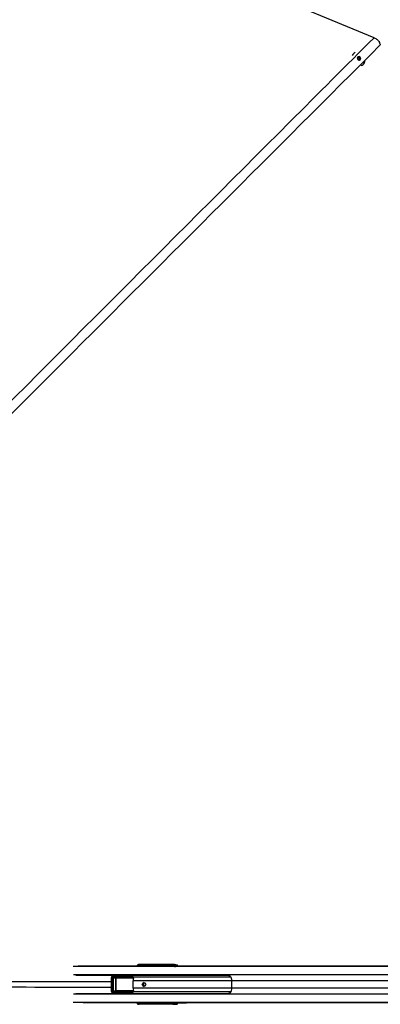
# Model space of a CAD drawing. Header units: millimetres. Extents: x 20 to 26059, y 28 to 17777.
# Tile 49 of 90: x 7232 to 8177, y 13212 to 15793. Entities that reach past the tile are written whole.
import ezdxf

# ---------------------------------------------------------------- set-up
doc = ezdxf.new("R2010")
doc.units = ezdxf.units.MM
doc.header["$LTSCALE"] = 2
doc.layers.add('COMPONENT_GEOMETRY', color=7, linetype='Continuous')
doc.styles.add('SLDTEXTSTYLE0', font='TXT', dxfattribs={"width": 0.75})
doc.dimstyles.new('SLDDIMSTYLE0', dxfattribs={"dimtxt": 150, "dimasz": 6.604, "dimexe": 0, "dimexo": 0.0625, "dimgap": 37.5, "dimtad": 0, "dimtih": 1, "dimtoh": 1, "dimdec": 0, "dimrnd": 1e-09, "dimzin": 12, "dimdsep": 46, "dimtxsty": 'SLDTEXTSTYLE0', "dimsah": 1, "dimcen": 0.09, "dimadec": 0, "dimazin": 3, "dimtfac": 1, "dimtdec": 0, "dimtofl": 0, "dimtmove": 0, "dimatfit": 3, "dimfxl": 1, "dimfrac": 2, "dimtolj": 1, "dimtzin": 12, "dimarcsym": 0})

# ---------------------------------------------------------------- blocks, each defined once
blk = doc.blocks.new('_D')
at = {"layer": 'COMPONENT_GEOMETRY', "color": 7}
for p, q in [((8742.9, 17777.2), (8697.2, 17777.2)), ((8697.2, 17777.2), (8697.2, 17539.1)), ((9454, 17777.2), (9499.7, 17777.2)), ((9499.7, 17777.2), (9499.7, 17539.1)), ((2197.2, 13286.2), (2197.2, 17567.6)), ((2197.2, 17561.2), (8625, 17561.2)), ((15999.8, 17561.2), (9571.9, 17561.2)), ((15999.8, 13309.5), (15999.8, 17567.6)), ((8697.2, 17539.1), (8742.9, 17539.1)), ((9499.7, 17539.1), (9454, 17539.1))]:
    blk.add_line(p, q, dxfattribs=at)
for points in [[(2197.2, 17561.2), (2203.8, 17560.2), (2203.8, 17562.2)], [(15999.8, 17561.2), (15993.1, 17562.2), (15993.1, 17560.2)]]:
    blk.add_solid(points, dxfattribs=at)
at = {"layer": 'COMPONENT_GEOMETRY', "color": 7, "char_height": 150, "attachment_point": 1, "style": 'SLDTEXTSTYLE0'}
for s, insert in [('22\'7.70"', (8742.9, 17732.5)), ('6901mm', (8689.3, 17508.1))]:
    blk.add_mtext(s, dxfattribs=dict(at, insert=insert))

msp = doc.modelspace()

# ---------------------------------------------------------------- linework, layer by layer
at = {"color": 7, "linetype": 'Continuous', "lineweight": 25}
for p, q in [((8106.73, 15703.53), (8106.68, 15703.49)), ((8118.32, 15691.32), (8119.3, 15694.39)), ((8120.58, 15688.69), (8118.32, 15691.32)), ((8119.04, 15693.59), (8120.02, 15693.73)), ((8119.3, 15694.39), (8122.53, 15694.84)), ((8120.02, 15693.73), (8121.64, 15693.95)), ((8121.64, 15693.95), (8122.53, 15694.84)), ((8121.64, 15693.95), (8122.77, 15692.64)), ((8122.53, 15694.84), (8124.79, 15692.22)), ((8122.77, 15692.64), (8123.9, 15691.33)), ((8123.9, 15691.33), (8123.41, 15689.79)), ((8124.79, 15692.22), (8123.81, 15689.14)), ((8123.9, 15691.33), (8124.79, 15692.22)), ((8123.81, 15689.14), (8120.58, 15688.69)), ((8123.41, 15689.79), (8123.17, 15689.05)), ((8133.11, 15676.74), (8133.23, 15676.86)), ((7543.32, 13316.43), (7545.47, 13316.13)), ((7633.48, 13316.43), (7543.32, 13316.43)), ((7641.78, 13312.43), (7398.64, 13312.43)), ((7544.44, 13313.09), (7544.44, 13312.7)), ((7544.44, 13312.7), (7544.45, 13312.43)), ((7546.46, 13313.09), (7545.09, 13313.09)), ((7545.09, 13313.09), (7545.09, 13312.7)), ((7545.09, 13312.7), (7546.46, 13312.7)), ((7545.47, 13316.13), (7633.8, 13316.13)), ((7550.66, 13315.16), (7545.48, 13314.59)), ((7550.76, 13315.17), (7545.58, 13314.59)), ((7545.58, 13314.59), (7546.98, 13314.59)), ((7546.46, 13313.09), (7547.74, 13313.09)), ((7546.46, 13312.7), (7546.46, 13313.09)), ((7546.46, 13312.7), (7547.74, 13312.7)), ((7546.98, 13314.59), (7554.18, 13315.26)), ((7547.74, 13313.09), (7547.74, 13312.7)), ((7555.31, 13314.27), (7547.92, 13313.59)), ((7555.67, 13313.15), (7555.67, 13312.43)), ((7557.81, 13313.15), (7556.33, 13313.15)), ((7564.39, 13315.51), (7556.71, 13314.65)), ((7564.54, 13315.52), (7556.81, 13314.65)), ((7556.81, 13314.65), (7558.33, 13314.65)), ((7559.09, 13313.15), (7557.81, 13313.15)), ((7558.33, 13314.65), (7568.87, 13315.63)), ((7569.83, 13314.63), (7559.27, 13313.65)), ((7564.54, 13315.52), (7564.39, 13315.49)), ((7634.46, 13314.48), (7570.11, 13314.48)), ((7638.62, 13313.72), (7637.09, 13313.94)), ((7637.93, 13312.04), (7637.48, 13311.95)), ((7646.9, 13312.04), (7637.93, 13312.04)), ((7639.01, 13315.94), (7640.54, 13315.72)), ((7640.18, 13311.8), (7646.9, 13312.04)), ((7640.54, 13315.72), (7644.32, 13315.72)), ((7641.3, 13316.14), (7644.32, 13315.72)), ((7644.83, 13312.43), (7641.78, 13312.43)), ((7662.78, 13312.43), (7644.83, 13312.43)), ((8899.34, 13312.04), (7646.9, 13312.04)), ((7668.86, 13312.43), (7662.78, 13312.43)), ((8478.86, 13312.43), (7668.86, 13312.43)), ((7777.8, 13287.93), (7378.67, 13287.93)), ((7472.08, 13282.52), (7472.08, 13246.34)), ((7474.73, 13282.52), (7474.73, 13246.34)), ((7483.2, 13287.44), (7475.91, 13286.54)), ((7476.25, 13247.79), (7476.25, 13281.08)), ((7476.85, 13281.08), (7476.25, 13281.08)), ((7483.88, 13287.49), (7476.52, 13286.58)), ((7476.52, 13286.58), (7524.57, 13286.52)), ((7476.85, 13281.08), (7476.85, 13247.79)), ((7483.62, 13280.47), (7476.85, 13281.08)), ((7526.23, 13284.52), (7477.14, 13284.58)), ((7478.38, 13282.02), (7484.69, 13281.45)), ((7527.22, 13282.02), (7478.38, 13282.02)), ((7478.69, 13283.02), (7527.53, 13283.02)), ((7483.62, 13248.4), (7483.62, 13280.47)), ((7483.92, 13280.47), (7483.62, 13280.47)), ((7503.82, 13287.46), (7483.88, 13287.49)), ((7483.92, 13280.47), (7483.92, 13248.4)), ((7526.58, 13285.2), (7528.03, 13283.48)), ((7529.58, 13254.58), (7529.58, 13274.28)), ((7787.95, 13254.58), (7787.95, 13274.28)), ((7378.67, 13240.93), (7777.8, 13240.93)), ((7475.91, 13242.32), (7483.2, 13241.42)), ((7476.85, 13247.79), (7476.25, 13247.79)), ((7524.57, 13242.35), (7476.52, 13242.29)), ((7476.52, 13242.29), (7483.88, 13241.38)), ((7476.85, 13247.79), (7483.62, 13248.4)), ((7477.14, 13244.28), (7526.23, 13244.34)), ((7484.69, 13247.41), (7478.38, 13246.84)), ((7478.38, 13246.84), (7527.22, 13246.84)), ((7527.53, 13245.84), (7478.69, 13245.84)), ((7483.92, 13248.4), (7483.62, 13248.4)), ((7503.82, 13241.4), (7483.88, 13241.38)), ((7641.78, 13216.43), (7398.64, 13216.43)), ((7544.44, 13216.17), (7544.44, 13215.77)), ((7546.46, 13216.17), (7545.09, 13216.17)), ((7545.09, 13216.17), (7545.09, 13215.77)), ((7545.09, 13215.77), (7546.46, 13215.77)), ((7545.48, 13214.28), (7550.66, 13213.7)), ((7545.58, 13214.27), (7545.48, 13214.28)), ((7546.98, 13214.27), (7545.58, 13214.27)), ((7545.58, 13214.27), (7550.76, 13213.69)), ((7547.74, 13216.17), (7546.46, 13216.17)), ((7546.46, 13215.77), (7546.46, 13216.17)), ((7547.74, 13215.77), (7546.46, 13215.77)), ((7554.18, 13213.61), (7546.98, 13214.27)), ((7547.74, 13216.17), (7547.74, 13215.77)), ((7547.92, 13215.27), (7555.31, 13214.59)), ((7555.67, 13216.43), (7555.67, 13215.71)), ((7556.33, 13215.71), (7557.81, 13215.71)), ((7556.71, 13214.22), (7564.4, 13213.36)), ((7556.71, 13214.22), (7556.81, 13214.21)), ((7558.33, 13214.21), (7556.81, 13214.21)), ((7556.81, 13214.21), (7564.54, 13213.35)), ((7557.81, 13215.71), (7559.09, 13215.71)), ((7568.87, 13213.24), (7558.33, 13214.21)), ((7559.27, 13215.21), (7569.83, 13214.24)), ((7564.4, 13213.36), (7564.54, 13213.35)), ((7570.11, 13214.39), (7634.46, 13214.39)), ((7637.09, 13214.93), (7638.62, 13215.14)), ((7637.48, 13216.91), (7637.93, 13216.82)), ((7646.9, 13216.82), (7637.93, 13216.82)), ((7640.54, 13213.14), (7639.01, 13212.93)), ((7646.9, 13216.82), (7640.18, 13217.06)), ((7644.32, 13213.15), (7640.54, 13213.14)), ((7641.3, 13212.72), (7644.32, 13213.15)), ((7644.83, 13216.43), (7641.78, 13216.43)), ((7662.78, 13216.43), (7644.83, 13216.43)), ((8899.34, 13216.82), (7646.9, 13216.82)), ((7668.86, 13216.43), (7662.78, 13216.43)), ((8903.19, 13216.43), (7668.86, 13216.43)), ((7545.47, 13212.74), (7543.32, 13212.43)), ((7633.48, 13212.43), (7543.32, 13212.43)), ((7633.8, 13212.74), (7545.47, 13212.74))]:
    msp.add_line(p, q, dxfattribs=at)
at = {"color": 8, "linetype": 'Continuous', "lineweight": 25}
for p, q in [((8895.82, 13311.33), (7372.46, 13311.33)), ((7637.93, 13312.04), (7384.93, 13312.04)), ((7544.37, 13312.46), (7544.37, 13312.43)), ((7544.44, 13313.09), (7545.09, 13313.09)), ((7544.44, 13312.7), (7545.09, 13312.7)), ((7545.47, 13314.58), (7545.58, 13314.59)), ((7555.14, 13312.43), (7555.31, 13314.27)), ((7555.6, 13314.19), (7555.44, 13312.43)), ((7556.26, 13314.48), (7555.59, 13314.48)), ((7555.67, 13313.15), (7556.33, 13313.15)), ((7556.33, 13313.15), (7556.33, 13312.43)), ((7556.7, 13314.65), (7556.81, 13314.65)), ((7557.81, 13312.43), (7557.81, 13313.15)), ((7559.09, 13313.15), (7559.09, 13312.43)), ((7569.63, 13312.43), (7569.82, 13314.56)), ((7570.11, 13314.48), (7569.93, 13312.43)), ((7634.58, 13312.43), (7634.46, 13314.48)), ((7637.09, 13313.94), (7637.18, 13312.43)), ((8895.1, 13289.73), (7373.21, 13289.73)), ((7472.08, 13282.52), (7474.73, 13282.52)), ((7529.81, 13280.95), (7484.53, 13280.95)), ((7484.69, 13281.45), (7529.79, 13281.45)), ((7527.21, 13286.33), (7525.57, 13286.1)), ((7785.96, 13283.59), (7529.51, 13283.59)), ((7787.95, 13274.28), (7529.58, 13274.28)), ((8822.5, 13274.28), (7787.95, 13274.28)), ((8895.1, 13239.13), (7373.21, 13239.13)), ((7472.08, 13246.34), (7474.73, 13246.34)), ((7484.53, 13247.91), (7529.9, 13247.91)), ((7529.83, 13247.41), (7484.69, 13247.41)), ((7529.41, 13245.53), (7528.03, 13245.39)), ((7785.96, 13245.27), (7529.51, 13245.27)), ((7787.95, 13254.58), (7529.58, 13254.58)), ((8822.5, 13254.58), (7787.95, 13254.58)), ((8895.82, 13217.53), (7372.46, 13217.53)), ((7637.93, 13216.82), (7384.93, 13216.82)), ((7544.37, 13216.43), (7544.37, 13216.41)), ((7545.09, 13216.17), (7544.44, 13216.17)), ((7545.09, 13215.77), (7544.44, 13215.77)), ((7555.31, 13214.59), (7555.14, 13216.43)), ((7555.44, 13216.43), (7555.6, 13214.68)), ((7555.59, 13214.39), (7556.27, 13214.39)), ((7555.67, 13215.71), (7556.33, 13215.71)), ((7556.33, 13216.43), (7556.33, 13215.71)), ((7557.81, 13215.71), (7557.81, 13216.43)), ((7559.09, 13216.43), (7559.09, 13215.71)), ((7569.82, 13214.3), (7569.63, 13216.43)), ((7569.93, 13216.43), (7570.11, 13214.39)), ((7634.46, 13214.39), (7634.58, 13216.43)), ((7637.18, 13216.43), (7637.09, 13214.93))]:
    msp.add_line(p, q, dxfattribs=at)
at = {"color": 7, "linetype": 'Continuous', "lineweight": 25, "flags": 128}
for points in [[(8160.96, 15745.97), (7856.38, 15872.13), (7542.3, 16002.22), (7228.22, 16132.32), (6914.15, 16262.41), (6475.97, 16443.91), (6161.89, 16574.01), (5847.82, 16704.1), (5707.69, 16762.15)], [(8124.89, 15694.56), (8123.45, 15695.72), (8121.72, 15696.28), (8119.97, 15696.16), (8118.46, 15695.36), (8117.42, 15694.02), (8117.01, 15692.34), (8117.29, 15690.57), (8118.22, 15688.98), (8119.66, 15687.81), (8121.39, 15687.25), (8123.14, 15687.37), (8124.65, 15688.17), (8125.69, 15689.51), (8126.1, 15691.19), (8125.82, 15692.97), (8124.89, 15694.56)], [(8135.77, 15680.16), (8137.16, 15683.27), (8137.29, 15683.69)], [(7557.74, 13269.43), (7559.53, 13269.05), (7561.05, 13267.97), (7562.07, 13266.35), (7562.43, 13264.43), (7562.07, 13262.52), (7561.05, 13260.9), (7559.53, 13259.81), (7557.74, 13259.43), (7555.94, 13259.81), (7554.42, 13260.9), (7553.4, 13262.52), (7553.04, 13264.43), (7553.4, 13266.35), (7554.42, 13267.97), (7555.94, 13269.05), (7557.74, 13269.43)]]:
    msp.add_lwpolyline(points, dxfattribs=at)
at = {"color": 7, "linetype": 'Continuous', "lineweight": 25}
for centre, radius, start, end in [((8117.88, 15692.31), 15.82, 114.74082, 153.54984), ((8120.37, 15691.13), 2.62, 97.69892, 122.54685), ((8120.39, 15690.64), 3.1, 40.00191, 96.82353), ((8120.52, 15690.64), 3.01, 343.65242, 41.71873), ((8120.96, 15690.56), 2.57, 323.38531, 342.48734), ((8122.02, 15688.14), 15.89, 287.52635, 329.86403), ((7546.94, 13313.61), 0.98, 358.80956, 87.55922), ((7550.86, 13315.39), 0.236, 186.40156, 247.30743), ((7554.26, 13315.46), 0.221, 188.22879, 248.73571), ((7555.4, 13315.82), 1.35, 265.98291, 277.89578), ((7555.7, 13315.07), 0.888, 243.53879, 263.21521), ((7558.29, 13313.67), 0.98, 358.80956, 87.55922), ((7564.59, 13315.69), 0.177, 195.55333, 253.6127), ((7568.91, 13315.78), 0.16, 199.86411, 255.93751), ((7570.22, 13315.36), 0.888, 243.53879, 263.21521), ((7570.23, 13315.33), 0.805, 240.10413, 262.18374), ((7632.68, 13314.73), 1.8, 352.03969, 51.33492), ((7639.07, 13313.96), 1.98, 91.67708, 180.51304), ((7641.8, 13293.06), 19.37, 90.04064, 101.51413), ((7640.6, 13313.74), 1.98, 91.67708, 180.51304), ((7644.84, 13293.07), 19.36, 90.03962, 101.41633), ((7474.97, 13285), 2.21, 348.99897, 45.46862), ((7477.6, 13282.81), 1.1, 314.43314, 10.95422), ((7485.07, 13281.06), 0.552, 134.43314, 190.95422), ((7525.4, 13285.5), 0.622, 74.74349, 108.34085), ((7525.12, 13285.53), 1.5, 317.49458, 347.0819), ((7527.13, 13283.03), 1.01, 275.2251, 26.2979), ((7526.45, 13282.81), 1.1, 314.43314, 10.95422), ((7526.46, 13284.71), 2, 302.39694, 321.97008), ((7588.07, 13274.32), 58.49, 174.49045, 180.03656), ((7559.7, 13264.43), 5.05, 103.03855, 256.96145), ((7559.36, 13264.65), 3.26, 37.3244, 183.77291), ((7743.93, 13274.34), 44.02, 359.91638, 7.29316), ((7474.97, 13243.86), 2.21, 314.53138, 11.00103), ((7477.6, 13246.05), 1.1, 349.04578, 45.56686), ((7485.07, 13247.81), 0.552, 169.04578, 225.56686), ((7525.4, 13243.36), 0.622, 251.65915, 285.25651), ((7525.12, 13243.33), 1.5, 12.9181, 42.50542), ((7526.45, 13246.05), 1.1, 349.04578, 45.56686), ((7527.13, 13245.84), 1.01, 333.7021, 84.7749), ((7526.46, 13244.16), 2, 38.02992, 57.60306), ((7588.07, 13254.55), 58.49, 179.96344, 185.50955), ((7559.37, 13264.25), 3.27, 176.79071, 322.11197), ((7743.93, 13254.52), 44.02, 352.70684, 0.08362), ((7546.94, 13215.25), 0.98, 272.44078, 1.19044), ((7550.86, 13213.48), 0.236, 112.69257, 173.59844), ((7554.26, 13213.4), 0.221, 111.26429, 171.77121), ((7555.7, 13213.8), 0.888, 96.78479, 116.46121), ((7555.4, 13213.04), 1.35, 82.10422, 94.01709), ((7558.29, 13215.19), 0.98, 272.44078, 1.19044), ((7564.59, 13213.18), 0.177, 106.3873, 164.44667), ((7568.91, 13213.08), 0.16, 104.06249, 160.13589), ((7570.22, 13213.5), 0.888, 96.78479, 116.46121), ((7570.23, 13213.54), 0.805, 97.81626, 119.89587), ((7632.68, 13214.14), 1.8, 308.66508, 7.96031), ((7639.07, 13214.91), 1.98, 179.48696, 268.32292), ((7641.8, 13235.8), 19.37, 258.48587, 269.95936), ((7640.6, 13215.12), 1.98, 179.48696, 268.32292), ((7644.84, 13235.79), 19.36, 258.58367, 269.96038)]:
    msp.add_arc(centre, radius, start, end, dxfattribs=at)
at = {"color": 8, "linetype": 'Continuous', "lineweight": 25}
for centre, radius, start, end in [((7544.34, 13300.72), 11.74, 89.84267, 93.74907), ((7544.43, 13314.8), 1.69, 355.16188, 51.9923), ((7544.34, 13228.15), 11.74, 266.25093, 270.15733), ((7544.43, 13214.07), 1.69, 308.0077, 4.83812)]:
    msp.add_arc(centre, radius, start, end, dxfattribs=at)
at = {"color": 7, "linetype": 'Continuous', "lineweight": 25}
for centre, major_axis, ratio, start_param, end_param in [((7543.55, 13312.4), (-1.39, 3.83), 0.9099183, 5.9634519, 7.5354042), ((7635.62, 13316.15), (6.02, -0.1), 0.0439267, 0.3400331, 1.9355792), ((7545.56, 13312.11), (-0.67, 3.97), 0.9341486, 6.1269294, 7.6988817), ((7545.59, 13313.09), (0, 1.5), 0.3342183, 0.0349066, 1.5707963), ((7547, 13313.09), (0, 1.5), 0.3560683, 0.0349066, 1.5707963), ((7547.92, 13313.09), (0, 0.5), 0.3779182, 0.0349066, 1.5707963), ((7484.52, 13314.13), (103.01, 2), 0.0006456, 5.4091331, 5.4532822), ((7484.52, 13313.63), (103.02, 2.5), 0.0008479, 5.410821, 5.4549701), ((7553.85, 13314.23), (1.45, 0.27), 0.6750908, 6.0572664, 6.2512671), ((7553.68, 13314.14), (1.9, 0.39), 0.7714597, 6.0537735, 6.2477743), ((7556.83, 13313.15), (0, 1.5), 0.3342183, 0.0349066, 1.5707963), ((7558.35, 13313.15), (0, 1.5), 0.3560683, 0.0349066, 1.5707963), ((7559.27, 13313.15), (0, 0.5), 0.3779182, 0.0349066, 1.5707963), ((7484.52, 13314.13), (103.01, 2), 0.0006456, 5.6001761, 5.6700099), ((7484.52, 13313.63), (103.02, 2.5), 0.0008479, 5.6018639, 5.6716978), ((7571.09, 13314.13), (0, 2.5), 0.5135386, 1.3702338, 1.3962634), ((7571.55, 13314.13), (0, 2), 0.7293247, 1.3702338, 1.3962634), ((7635.23, 13315.94), (4.01, -0.07), 0.0439267, 0.3400331, 1.9355792), ((7635.2, 13313.94), (2.01, -0.2), 0.2467583, 0.3757974, 1.9713436), ((7639.76, 13311.95), (2.43, 0.06), 0.0655914, 2.7876113, 4.8830134), ((7662.78, 13152.43), (314.72, 0), 0.5083921, 1.5707963, 1.6400089), ((7644.23, 13309.72), (0, 6), 0.325952, 5.1811209, 6.2371821), ((7668.86, 13152.43), (314.72, 0), 0.5083921, 1.5707963, 1.6406095), ((7476.43, 13282.58), (4.25, 0.28), 0.9398079, 1.4848785, 3.0837803), ((7477.08, 13282.58), (2.34, 0.2), 0.8523674, 1.4714348, 3.0703366), ((7478.76, 13281.02), (2.51, -0.16), 0.7949603, 1.6516283, 3.1927422), ((7478.44, 13281.02), (1.59, -0.11), 0.6287674, 1.6528097, 3.1939236), ((7483.75, 13283.48), (4.68, 0.39), 0.8523674, 1.4714348, 1.6167701), ((7484.71, 13280.45), (1.09, -0.06), 0.9159717, 1.6415376, 3.1826516), ((7484.55, 13280.45), (0.628, -0.04), 0.7949603, 1.6516283, 3.1927422), ((7478.47, 13289.32), (271.41, -0.5), 0.0066965, 4.8059524, 4.8837312), ((7520.3, 13279.93), (8.16, 0), 0.8194677, 0.4800861, 0.7564561), ((7604.69, 13273.45), (109.04, -10.9), 0.0105825, 2.3228225, 2.3620257), ((7476.43, 13246.29), (4.25, -0.28), 0.9398079, 3.199405, 4.7983068), ((7477.08, 13246.29), (2.34, -0.2), 0.8523674, 3.2128487, 4.8117505), ((7478.76, 13247.85), (2.51, 0.16), 0.7949603, 3.0904431, 4.631557), ((7478.44, 13247.85), (1.59, 0.11), 0.6287674, 3.0892617, 4.6303757), ((7483.75, 13245.38), (4.68, -0.39), 0.8523674, 4.6664153, 4.8117505), ((7484.71, 13248.41), (1.09, 0.06), 0.9159717, 3.1005338, 4.6416477), ((7484.55, 13248.41), (0.628, 0.04), 0.7949603, 3.0904431, 4.631557), ((7478.47, 13239.55), (271.41, 0.5), 0.0066965, 1.3994759, 1.4772329), ((7520.3, 13248.93), (8.16, 0), 0.8194677, 5.5267292, 5.8030992), ((7604.69, 13255.41), (109.04, 10.9), 0.0105825, 3.9211596, 3.9603628), ((7543.55, 13216.47), (1.39, 3.83), 0.9099183, 1.8893738, 3.4613261), ((7545.56, 13216.75), (0.67, 3.97), 0.9341486, 1.7258962, 3.2978485), ((7545.59, 13215.77), (0, 1.5), 0.3342183, 1.5707963, 3.1066861), ((7547, 13215.77), (0, 1.5), 0.3560683, 1.5707963, 3.1066861), ((7547.92, 13215.77), (0, 0.5), 0.3779182, 1.5707963, 3.1066861), ((7484.52, 13214.73), (103.01, -2), 0.0006456, 0.8299031, 0.8740522), ((7484.52, 13215.23), (103.02, -2.5), 0.0008479, 0.8282152, 0.8723643), ((7553.85, 13214.64), (1.45, -0.27), 0.6750908, 0.0319182, 0.2259189), ((7553.68, 13214.73), (1.9, -0.39), 0.7714597, 0.035411, 0.2294118), ((7556.83, 13215.71), (0, 1.5), 0.3342183, 1.5707963, 3.1066861), ((7558.35, 13215.71), (0, 1.5), 0.3560683, 1.5707963, 3.1066861), ((7559.27, 13215.71), (0, 0.5), 0.3779182, 1.5707963, 3.1066861), ((7484.52, 13214.73), (103.01, -2), 0.0006456, 0.6131754, 0.6830093), ((7484.52, 13215.23), (103.02, -2.5), 0.0008479, 0.6114875, 0.6813214), ((7571.09, 13214.73), (0, 2.5), 0.5135386, 1.7453293, 1.7713589), ((7571.55, 13214.73), (0, 2), 0.7293247, 1.7453293, 1.7713589), ((7635.2, 13214.92), (2.01, 0.2), 0.2467583, 4.3118418, 5.9073879), ((7639.76, 13216.91), (2.43, -0.06), 0.0655914, 1.4001719, 3.495574), ((7662.78, 13376.43), (314.72, 0), 0.5083921, 4.6431765, 4.712389), ((7644.23, 13219.14), (0, 6), 0.325952, 3.1875959, 4.243657), ((7668.86, 13376.43), (314.72, 0), 0.5083921, 4.6425758, 4.712389), ((7635.62, 13212.71), (6.02, 0.1), 0.0439267, 4.3476061, 5.9431522), ((7635.23, 13212.92), (4.01, 0.07), 0.0439267, 4.3476061, 5.9431522)]:
    msp.add_ellipse(centre, major_axis=major_axis, ratio=ratio, start_param=start_param, end_param=end_param, dxfattribs=at)
at = {"color": 8, "linetype": 'Continuous', "lineweight": 25}
for centre, major_axis, ratio, start_param, end_param in [((7547.92, 13312.7), (0, 0.5), 0.3779182, 1.5707963, 2.1251563), ((7638.56, 13309.73), (0, 4), 0.325952, 5.4553419, 6.2371821), ((7640.45, 13309.73), (0, 6), 0.325882, 5.1803831, 6.2373163), ((7497.47, 13284.2), (45.22, 4.52), 0.0107076, 5.3540108, 5.4135791), ((7497.47, 13244.66), (45.22, -4.52), 0.0107076, 0.8696062, 0.9291745), ((7546.24, 13216.4), (0.7, 1.92), 0.9099183, 1.8893738, 2.2076254), ((7547.92, 13216.17), (0, 0.5), 0.3779182, 1.0164363, 1.5707963), ((7638.56, 13219.14), (0, 4), 0.325952, 3.1875959, 3.969436), ((7640.45, 13219.14), (0, 6), 0.325882, 3.1874616, 4.2443948)]:
    msp.add_ellipse(centre, major_axis=major_axis, ratio=ratio, start_param=start_param, end_param=end_param, dxfattribs=at)
for points, knots in [([(6230.35, 13813.04), (6319.7, 13902.74), (6568.98, 14153.01), (7139.1, 14723.66), (7693.35, 15278.22), (8087.42, 15672.4), (8160.96, 15745.97)], [0, 0, 0, 0, 0.1390537, 0.3879608, 0.8857777, 1, 1, 1, 1]), ([(8177.35, 15726.94), (7899.84, 15449.52), (7482.66, 15032.46), (6925.69, 14475.91), (6601.7, 14152.37), (6374.72, 13926), (6287.49, 13839.17), (6244.83, 13796.71)], [0, 0, 0, 0, 0.4309487, 0.6478641, 0.8647796, 0.9338709, 1, 1, 1, 1]), ([(7549.37, 13315.02), (7549.55, 13315.12), (7549.94, 13315.31), (7550.39, 13315.35), (7550.62, 13315.36)], [0, 0, 0, 0, 0.4909173, 1, 1, 1, 1]), ([(7563.37, 13315.39), (7563.5, 13315.45), (7563.81, 13315.6), (7564.19, 13315.63), (7564.42, 13315.64)], [0, 0, 0, 0, 0.3974858, 1, 1, 1, 1]), ([(6402.07, 13271.41), (6495.9, 13271.51), (6811.7, 13271.85), (7168.38, 13271.95), (7431.23, 13271.99), (7472.08, 13271.99)], [0, 0, 0, 0, 0.2630804, 0.8854677, 1, 1, 1, 1]), ([(7528.03, 13283.48), (7528.29, 13283.45), (7528.75, 13283.4), (7529.2, 13283.35), (7529.41, 13283.33)], [0, 0, 0, 0, 0.55435218, 1, 1, 1, 1]), ([(7472.08, 13256.87), (7353.19, 13256.9), (7040.65, 13256.97), (6683.96, 13257.11), (6446.18, 13257.39), (6402.02, 13257.45)], [0, 0, 0, 0, 0.3333213, 0.8761975, 1, 1, 1, 1]), ([(7525.57, 13242.76), (7525.94, 13242.71), (7526.49, 13242.64), (7527.04, 13242.56), (7527.21, 13242.54)], [0, 0, 0, 0, 0.6765262, 1, 1, 1, 1]), ([(7550.62, 13213.5), (7550.56, 13213.5), (7550.2, 13213.52), (7549.76, 13213.6), (7549.43, 13213.79), (7549.34, 13213.85)], [0, 0, 0, 0, 0.1389399, 0.760064, 1, 1, 1, 1]), ([(7564.42, 13213.22), (7564.35, 13213.23), (7564, 13213.25), (7563.6, 13213.31), (7563.32, 13213.46), (7563.28, 13213.48)], [0, 0, 0, 0, 0.1613235, 0.8505587, 1, 1, 1, 1])]:
    msp.add_open_spline(points, degree=3, knots=knots, dxfattribs=at)
at = {"color": 7, "linetype": 'Continuous', "lineweight": 25}
for points, knots in [([(8160.96, 15745.97), (8162.4, 15745.29), (8165.33, 15743.93), (8169.14, 15741.03), (8172.38, 15737.53), (8174.68, 15733.89), (8176.32, 15730.31), (8177.01, 15728.07), (8177.35, 15726.94)], [0, 0, 0, 0, 0.1826783, 0.3707298, 0.5475769, 0.7300427, 0.8641936, 1, 1, 1, 1]), ([(7545.48, 13314.59), (7545.34, 13314.55), (7545.11, 13314.5), (7544.84, 13314.29), (7544.65, 13314.06), (7544.52, 13313.76), (7544.45, 13313.43), (7544.44, 13313.19), (7544.44, 13313.09)], [0, 0, 0, 0, 0.1993679, 0.3515466, 0.4951181, 0.6479217, 0.855378, 1, 1, 1, 1]), ([(7554.04, 13315.43), (7554.16, 13315.43), (7554.41, 13315.43), (7554.8, 13315.35), (7555.18, 13315.16), (7555.47, 13314.86), (7555.55, 13314.6), (7555.59, 13314.48)], [0, 0, 0, 0, 0.1896653, 0.387972, 0.5975579, 0.804387, 1, 1, 1, 1]), ([(7555.31, 13314.47), (7555.28, 13314.57), (7555.24, 13314.76), (7555.11, 13314.93), (7554.97, 13315.06), (7554.86, 13315.13), (7554.67, 13315.21), (7554.45, 13315.26), (7554.27, 13315.26), (7554.18, 13315.26)], [0, 0, 0, 0, 0.204018, 0.3683635, 0.408955, 0.5625699, 0.6085277, 0.8027053, 1, 1, 1, 1]), ([(7556.71, 13314.65), (7556.58, 13314.62), (7556.34, 13314.56), (7556.07, 13314.35), (7555.89, 13314.12), (7555.75, 13313.82), (7555.68, 13313.49), (7555.67, 13313.25), (7555.67, 13313.15)], [0, 0, 0, 0, 0.19936793, 0.35154663, 0.49511806, 0.64792174, 0.85537802, 1, 1, 1, 1]), ([(7568.76, 13315.73), (7568.88, 13315.73), (7569.09, 13315.72), (7569.41, 13315.66), (7569.7, 13315.53), (7569.94, 13315.32), (7570.06, 13315.1), (7570.13, 13314.83), (7570.13, 13314.67), (7570.12, 13314.53)], [0, 0, 0, 0, 0.1677551, 0.3094261, 0.4421052, 0.5973632, 0.7692312, 0.8002226, 1, 1, 1, 1]), ([(7569.83, 13314.63), (7569.84, 13314.75), (7569.85, 13314.98), (7569.74, 13315.27), (7569.57, 13315.46), (7569.43, 13315.54), (7569.3, 13315.58), (7569.22, 13315.6), (7569.05, 13315.63), (7568.96, 13315.63), (7568.87, 13315.63)], [0, 0, 0, 0, 0.21586334, 0.42895582, 0.58025807, 0.68621624, 0.70109635, 0.81343163, 0.83198406, 1, 1, 1, 1]), ([(7529.51, 13283.59), (7529.38, 13283.92), (7529.08, 13284.65), (7528.05, 13285.86), (7526.26, 13287.09), (7524.09, 13287.8), (7522.52, 13287.93), (7521.91, 13287.93), (7521.91, 13287.93)], [0, 0, 0, 0, 0.1251326, 0.2780419, 0.492841, 0.8046421, 0.9973287, 1, 1, 1, 1]), ([(7524.57, 13286.52), (7524.57, 13286.52), (7524.67, 13286.51), (7524.9, 13286.44), (7525.09, 13286.22), (7525.21, 13286.09)], [0, 0, 0, 0, 0.010706, 0.4231493, 1, 1, 1, 1]), ([(7524.57, 13286.52), (7524.57, 13286.52), (7524.72, 13286.51), (7525.08, 13286.45), (7525.39, 13286.23), (7525.57, 13286.1)], [0, 0, 0, 0, 0.0107059, 0.4231481, 1, 1, 1, 1]), ([(7526.23, 13284.52), (7526.08, 13284.76), (7525.89, 13285.09), (7525.61, 13285.52), (7525.4, 13285.82), (7525.27, 13286.01), (7525.21, 13286.09)], [0, 0, 0, 0, 0.4255346, 0.5656144, 0.7944513, 1, 1, 1, 1]), ([(7525.57, 13286.1), (7525.62, 13286.05), (7525.75, 13285.94), (7526.1, 13285.63), (7526.38, 13285.38), (7526.58, 13285.2)], [0, 0, 0, 0, 0.1841913, 0.40721306, 1, 1, 1, 1]), ([(7529.85, 13279.93), (7529.87, 13280.86), (7529.91, 13282.16), (7529.6, 13283.28), (7529.51, 13283.59)], [0, 0, 0, 0, 0.7198695, 1, 1, 1, 1]), ([(7787.6, 13279.93), (7787.36, 13280.86), (7786.89, 13282.72), (7784.94, 13285.09), (7782.66, 13286.7), (7780.37, 13287.58), (7778.83, 13287.9), (7778.05, 13287.92), (7777.8, 13287.93)], [0, 0, 0, 0, 0.2129283, 0.4246049, 0.6767712, 0.8300264, 0.9444848, 1, 1, 1, 1]), ([(7521.91, 13240.93), (7521.91, 13240.93), (7522.52, 13240.93), (7524.09, 13241.07), (7526.26, 13241.77), (7528.05, 13243.01), (7529.08, 13244.21), (7529.38, 13244.94), (7529.51, 13245.27)], [0, 0, 0, 0, 0.0026713, 0.1953579, 0.507159, 0.7219581, 0.8748674, 1, 1, 1, 1]), ([(7524.57, 13242.35), (7524.57, 13242.35), (7524.67, 13242.35), (7524.9, 13242.42), (7525.09, 13242.64), (7525.21, 13242.77)], [0, 0, 0, 0, 0.0107069, 0.4125955, 1, 1, 1, 1]), ([(7524.57, 13242.35), (7524.57, 13242.35), (7524.72, 13242.35), (7525.08, 13242.41), (7525.39, 13242.63), (7525.57, 13242.76)], [0, 0, 0, 0, 0.0107069, 0.4125943, 1, 1, 1, 1]), ([(7525.21, 13242.77), (7525.27, 13242.86), (7525.4, 13243.05), (7525.71, 13243.49), (7525.99, 13243.94), (7526.18, 13244.26), (7526.23, 13244.34)], [0, 0, 0, 0, 0.2055736, 0.4344383, 0.8552633, 1, 1, 1, 1]), ([(7526.58, 13243.67), (7526.38, 13243.48), (7526.1, 13243.23), (7525.75, 13242.93), (7525.62, 13242.81), (7525.57, 13242.76)], [0, 0, 0, 0, 0.5927869, 0.8158087, 1, 1, 1, 1]), ([(7528.03, 13245.39), (7527.8, 13245.05), (7527.38, 13244.42), (7526.83, 13243.9), (7526.58, 13243.67)], [0, 0, 0, 0, 0.544713, 1, 1, 1, 1]), ([(7529.51, 13245.27), (7529.7, 13246.11), (7529.97, 13247.27), (7529.88, 13248.57), (7529.85, 13248.93)], [0, 0, 0, 0, 0.720131, 1, 1, 1, 1]), ([(7777.8, 13240.93), (7778.31, 13240.96), (7779.5, 13241.04), (7781.82, 13241.77), (7784.35, 13243.25), (7786.71, 13245.69), (7787.3, 13247.87), (7787.6, 13248.93)], [0, 0, 0, 0, 0.1096269, 0.2567278, 0.4997884, 0.7551779, 1, 1, 1, 1]), ([(7544.46, 13216.43), (7544.45, 13216.39), (7544.44, 13216.31), (7544.44, 13216.22), (7544.44, 13216.17)], [0, 0, 0, 0, 0.459484, 1, 1, 1, 1]), ([(7544.44, 13215.77), (7544.44, 13215.67), (7544.45, 13215.38), (7544.55, 13214.98), (7544.79, 13214.61), (7545.1, 13214.36), (7545.35, 13214.31), (7545.48, 13214.28)], [0, 0, 0, 0, 0.1532452, 0.4235954, 0.6291014, 0.8052838, 1, 1, 1, 1]), ([(7555.59, 13214.39), (7555.55, 13214.27), (7555.49, 13214.04), (7555.24, 13213.76), (7554.91, 13213.56), (7554.49, 13213.44), (7554.2, 13213.44), (7554.04, 13213.43)], [0, 0, 0, 0, 0.1837229, 0.3577538, 0.5459259, 0.7461896, 1, 1, 1, 1]), ([(7554.18, 13213.61), (7554.3, 13213.61), (7554.51, 13213.61), (7554.83, 13213.71), (7555.07, 13213.88), (7555.24, 13214.11), (7555.28, 13214.3), (7555.31, 13214.4)], [0, 0, 0, 0, 0.26169486, 0.45475767, 0.63423186, 0.80785031, 1, 1, 1, 1]), ([(7555.67, 13215.71), (7555.68, 13215.61), (7555.69, 13215.31), (7555.79, 13214.92), (7556.02, 13214.55), (7556.33, 13214.3), (7556.58, 13214.25), (7556.71, 13214.22)], [0, 0, 0, 0, 0.1532452, 0.4235954, 0.6291014, 0.8052838, 1, 1, 1, 1]), ([(7570.12, 13214.34), (7570.12, 13214.31), (7570.14, 13214.16), (7570.11, 13213.89), (7569.96, 13213.57), (7569.73, 13213.35), (7569.43, 13213.21), (7569.1, 13213.14), (7568.87, 13213.14), (7568.76, 13213.14)], [0, 0, 0, 0, 0.0324038, 0.2220781, 0.3811988, 0.5433613, 0.6728153, 0.8347469, 1, 1, 1, 1]), ([(7568.87, 13213.24), (7568.96, 13213.24), (7569.1, 13213.24), (7569.28, 13213.27), (7569.42, 13213.32), (7569.5, 13213.37), (7569.62, 13213.46), (7569.74, 13213.61), (7569.84, 13213.86), (7569.85, 13214.09), (7569.83, 13214.22), (7569.83, 13214.24)], [0, 0, 0, 0, 0.1655111, 0.2835853, 0.3149316, 0.4135053, 0.4333733, 0.5928838, 0.760419, 0.9651718, 1, 1, 1, 1])]:
    msp.add_open_spline(points, degree=3, knots=knots, dxfattribs=at)

# ---------------------------------------------------------------- dimensions: what is measured, and where the dimension line sits
at = {"layer": 'COMPONENT_GEOMETRY', "color": 7}
dim = msp.add_linear_dim(base=(2197.17, 17561.21), p1=(15999.75, 13306.95), p2=(2197.17, 13283.7), dimstyle='SLDDIMSTYLE0', dxfattribs=at)
dim.commit()
dim.dimension.update_dxf_attribs({"geometry": '_D', "text_midpoint": (9098.46, 17561.21), "dimtype": 160})

doc.saveas('drawing.dxf')
